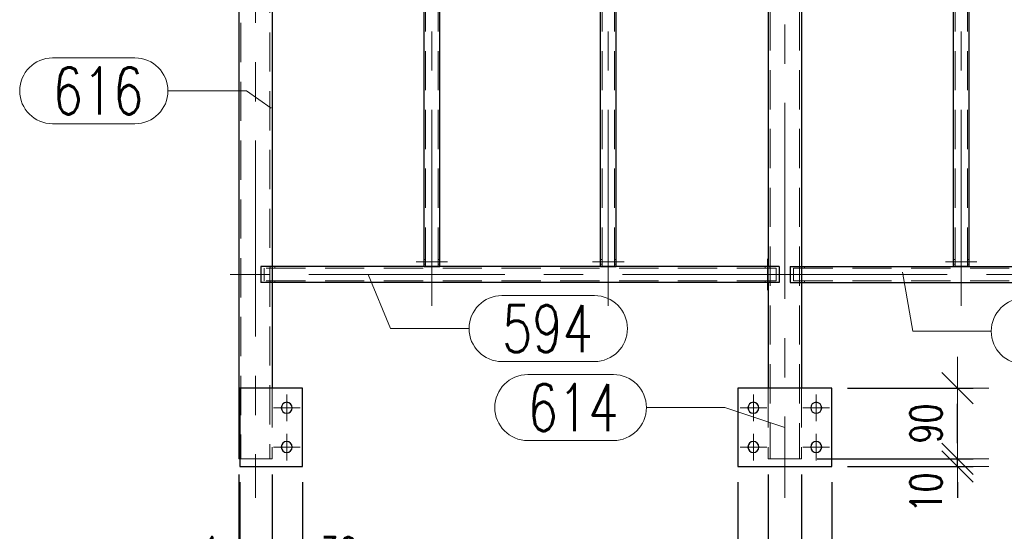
# Model space of a CAD drawing. Header units: millimetres. Extents: x -845 to -83, y 8759 to 9255.
# Tile 161 of 197: x -428 to -365, y 9041 to 9074. Entities that reach past the tile are written whole.
import ezdxf

# ---------------------------------------------------------------- set-up
doc = ezdxf.new("R2010")
doc.units = ezdxf.units.MM
doc.header["$LTSCALE"] = 10
doc.linetypes.add('HIDDEN', pattern=[0.375, 0.25, -0.125])
doc.linetypes.add('MITTE', pattern=[2, 1.25, -0.25, 0.25, -0.25])
doc.layers.get('Defpoints').update_dxf_attribs({"color": 1})
for name, color, linetype, lineweight in [('PS_DIM', 4, 'Continuous', 13), ('PS_Hidden', 2, 'HIDDEN', 9), ('PS_Mid', 5, 'MITTE', 15), ('PS_Pos', 1, 'Continuous', 15), ('PS_Shape', 161, 'Continuous', 30), ('PS_SOLID', 7, 'Continuous', 30)]:
    doc.layers.add(name, color=color, linetype=linetype, lineweight=lineweight)
doc.styles.add('simplex', font='simplex.shx', dxfattribs={"width": 0.75})
doc.dimstyles.new('1_20_PRZ', dxfattribs={"dimtxt": 2, "dimasz": 1, "dimexe": 2, "dimexo": 5, "dimgap": 1, "dimtad": 1, "dimdec": 0, "dimlfac": 20, "dimtxsty": 'simplex', "dimblk": 'dimznak', "dimcen": 2, "dimse1": 1, "dimse2": 1, "dimclrd": 256, "dimclrt": 4, "dimadec": 1, "dimazin": 0, "dimtfac": 1, "dimtdec": 0, "dimtix": 1, "dimtmove": 2, "dimatfit": 3, "dimldrblk": 'dim-grot', "dimfxl": 1, "dimarcsym": 0})
doc.dimstyles.new('1_20_SC', dxfattribs={"dimtxt": 2, "dimasz": 1, "dimexe": 1, "dimexo": 1, "dimgap": 1, "dimtad": 1, "dimdec": 0, "dimlfac": 20, "dimtxsty": 'simplex', "dimblk": 'dimznak', "dimcen": 2, "dimclrd": 256, "dimclre": 256, "dimclrt": 4, "dimadec": 1, "dimazin": 0, "dimtfac": 1, "dimtdec": 0, "dimtix": 1, "dimtmove": 2, "dimatfit": 3, "dimldrblk": 'dim-grot', "dimfxl": 1, "dimarcsym": 0})

# ---------------------------------------------------------------- blocks, each defined once
blk = doc.blocks.new('dimznak')
at = {"color": 0}
for points in [[(0, 2), (0, -2)], [(-2, 0), (2, 0)]]:
    blk.add_lwpolyline(points, dxfattribs=at)
at = {"color": 2}
blk.add_lwpolyline([(1, 1), (-1, -1)], dxfattribs=at)
blk = doc.blocks.new('*D34')
at = {"layer": 'Defpoints', "color": 0, "transparency": 16777216}
for p in [(-381.73, 9045.357), (-379.79, 9045.857), (-379.79, 9037.357)]:
    blk.add_point(p, dxfattribs=at)
at = {"layer": 'PS_DIM', "lineweight": -2, "transparency": 16777216}
for p, q in [((-379.79, 9044.857), (-379.79, 9036.357)), ((-381.73, 9044.357), (-381.73, 9036.357)), ((-382.73, 9037.357), (-383.73, 9037.357)), ((-381.73, 9037.357), (-379.79, 9037.357)), ((-378.79, 9037.357), (-377.79, 9037.357))]:
    blk.add_line(p, q, dxfattribs=at)
blk.add_blockref('dimznak', (-381.73, 9037.357), dxfattribs=at)
at = {"layer": 'PS_DIM', "lineweight": -2, "transparency": 16777216, "rotation": 180}
blk.add_blockref('dimznak', (-379.79, 9037.357), dxfattribs=at)
at = {"layer": 'PS_DIM', "color": 4, "transparency": 16777216, "insert": (-383.674, 9039.357), "char_height": 2, "attachment_point": 5, "style": 'simplex'}
blk.add_mtext('39', dxfattribs=at)
blk = doc.blocks.new('dim-grot')
blk.add_hatch(color=256).paths.add_polyline_path([(0, 0), (-2, 0.5), (-2, -0.5)])
blk.add_lwpolyline([(0, 0), (-2, 0.5), (-2, -0.5), (0, 0)])
blk = doc.blocks.new('*D35')
at = {"layer": 'Defpoints', "color": 0, "transparency": 16777216}
for p in [(-379.79, 9045.857), (-377.67, 9045.857), (-377.67, 9037.357)]:
    blk.add_point(p, dxfattribs=at)
at = {"layer": 'PS_DIM', "lineweight": -2, "transparency": 16777216}
for p, q in [((-379.79, 9044.857), (-379.79, 9036.357)), ((-377.67, 9044.857), (-377.67, 9036.357)), ((-380.79, 9037.357), (-381.79, 9037.357)), ((-379.79, 9037.357), (-377.67, 9037.357)), ((-376.67, 9037.357), (-375.67, 9037.357))]:
    blk.add_line(p, q, dxfattribs=at)
blk.add_blockref('dimznak', (-379.79, 9037.357), dxfattribs=at)
at = {"layer": 'PS_DIM', "lineweight": -2, "transparency": 16777216, "rotation": 180}
blk.add_blockref('dimznak', (-377.67, 9037.357), dxfattribs=at)
at = {"layer": 'PS_DIM', "color": 4, "transparency": 16777216, "insert": (-378.73, 9033.98), "char_height": 2, "attachment_point": 5, "style": 'simplex'}
blk.add_mtext('42', dxfattribs=at)
blk = doc.blocks.new('*D36')
at = {"layer": 'Defpoints', "color": 0, "transparency": 16777216}
for p in [(-377.67, 9045.857), (-375.73, 9045.357), (-375.73, 9037.357)]:
    blk.add_point(p, dxfattribs=at)
at = {"layer": 'PS_DIM', "lineweight": -2, "transparency": 16777216}
for p, q in [((-377.67, 9044.857), (-377.67, 9036.357)), ((-375.73, 9044.357), (-375.73, 9036.357)), ((-378.67, 9037.357), (-379.67, 9037.357)), ((-377.67, 9037.357), (-375.73, 9037.357)), ((-374.73, 9037.357), (-373.73, 9037.357))]:
    blk.add_line(p, q, dxfattribs=at)
blk.add_blockref('dimznak', (-377.67, 9037.357), dxfattribs=at)
at = {"layer": 'PS_DIM', "lineweight": -2, "transparency": 16777216, "rotation": 180}
blk.add_blockref('dimznak', (-375.73, 9037.357), dxfattribs=at)
at = {"layer": 'PS_DIM', "color": 4, "transparency": 16777216, "insert": (-373.548, 9039.357), "char_height": 2, "attachment_point": 5, "style": 'simplex'}
blk.add_mtext('39', dxfattribs=at)
blk = doc.blocks.new('*D37')
at = {"layer": 'Defpoints', "color": 0, "transparency": 16777216}
for p in [(-377.67, 9045.857), (-375.73, 9045.357), (-367.73, 9045.857)]:
    blk.add_point(p, dxfattribs=at)
at = {"layer": 'PS_DIM', "lineweight": -2, "transparency": 16777216}
for p, q in [((-367.73, 9046.857), (-367.73, 9047.857)), ((-376.67, 9045.857), (-366.73, 9045.857)), ((-374.73, 9045.357), (-366.73, 9045.357)), ((-367.73, 9045.357), (-367.73, 9045.857)), ((-367.73, 9044.357), (-367.73, 9043.357))]:
    blk.add_line(p, q, dxfattribs=at)
for p, rotation in [((-367.73, 9045.857), 270), ((-367.73, 9045.357), 90)]:
    blk.add_blockref('dimznak', p, dxfattribs=dict(at, rotation=rotation))
at = {"layer": 'PS_DIM', "color": 4, "transparency": 16777216, "insert": (-369.73, 9043.701), "char_height": 2, "attachment_point": 5, "rotation": 90, "style": 'simplex'}
blk.add_mtext('10', dxfattribs=at)
blk = doc.blocks.new('*D38')
at = {"layer": 'Defpoints', "color": 0, "transparency": 16777216}
for p in [(-375.73, 9050.357), (-367.73, 9050.357), (-377.67, 9045.857)]:
    blk.add_point(p, dxfattribs=at)
at = {"layer": 'PS_DIM', "lineweight": -2, "transparency": 16777216}
for p, q in [((-374.73, 9050.357), (-366.73, 9050.357)), ((-367.73, 9046.857), (-367.73, 9049.357)), ((-376.67, 9045.857), (-366.73, 9045.857))]:
    blk.add_line(p, q, dxfattribs=at)
for p, rotation in [((-367.73, 9050.357), 90), ((-367.73, 9045.857), 270)]:
    blk.add_blockref('dimznak', p, dxfattribs=dict(at, rotation=rotation))
at = {"layer": 'PS_DIM', "color": 4, "transparency": 16777216, "insert": (-369.73, 9048.107), "char_height": 2, "attachment_point": 5, "rotation": 90, "style": 'simplex'}
blk.add_mtext('90', dxfattribs=at)
blk = doc.blocks.new('*D83')
at = {"layer": 'Defpoints', "color": 0, "transparency": 16777216}
for p in [(-413.54, 9045.857), (-413.48, 9045.357), (-413.48, 9037.869)]:
    blk.add_point(p, dxfattribs=at)
at = {"layer": 'PS_DIM', "lineweight": -2, "transparency": 16777216}
for p, q in [((-413.54, 9044.857), (-413.54, 9036.869)), ((-413.48, 9044.357), (-413.48, 9036.869)), ((-414.54, 9037.869), (-415.54, 9037.869)), ((-413.54, 9037.869), (-413.48, 9037.869)), ((-412.48, 9037.869), (-411.48, 9037.869))]:
    blk.add_line(p, q, dxfattribs=at)
blk.add_blockref('dimznak', (-413.54, 9037.869), dxfattribs=at)
at = {"layer": 'PS_DIM', "lineweight": -2, "transparency": 16777216, "rotation": 180}
blk.add_blockref('dimznak', (-413.48, 9037.869), dxfattribs=at)
at = {"layer": 'PS_DIM', "color": 4, "transparency": 16777216, "insert": (-415.304, 9039.869), "char_height": 2, "attachment_point": 5, "style": 'simplex'}
blk.add_mtext('1', dxfattribs=at)
blk = doc.blocks.new('*D84')
at = {"layer": 'Defpoints', "color": 0, "transparency": 16777216}
for p in [(-413.48, 9045.357), (-411.42, 9045.857), (-411.42, 9037.869)]:
    blk.add_point(p, dxfattribs=at)
at = {"layer": 'PS_DIM', "lineweight": -2, "transparency": 16777216}
for p, q in [((-411.42, 9044.857), (-411.42, 9036.869)), ((-413.48, 9044.357), (-413.48, 9036.869)), ((-414.48, 9037.869), (-415.48, 9037.869)), ((-413.48, 9037.869), (-411.42, 9037.869)), ((-410.42, 9037.869), (-409.42, 9037.869))]:
    blk.add_line(p, q, dxfattribs=at)
blk.add_blockref('dimznak', (-413.48, 9037.869), dxfattribs=at)
at = {"layer": 'PS_DIM', "lineweight": -2, "transparency": 16777216, "rotation": 180}
blk.add_blockref('dimznak', (-411.42, 9037.869), dxfattribs=at)
at = {"layer": 'PS_DIM', "color": 4, "transparency": 16777216, "insert": (-412.45, 9034.257), "char_height": 2, "attachment_point": 5, "style": 'simplex'}
blk.add_mtext('41', dxfattribs=at)
blk = doc.blocks.new('*D85')
at = {"layer": 'Defpoints', "color": 0, "transparency": 16777216}
for p in [(-411.42, 9045.857), (-409.48, 9045.357), (-409.48, 9037.869)]:
    blk.add_point(p, dxfattribs=at)
at = {"layer": 'PS_DIM', "lineweight": -2, "transparency": 16777216}
for p, q in [((-411.42, 9044.857), (-411.42, 9036.869)), ((-409.48, 9044.357), (-409.48, 9036.869)), ((-412.42, 9037.869), (-413.42, 9037.869)), ((-411.42, 9037.869), (-409.48, 9037.869)), ((-408.48, 9037.869), (-407.48, 9037.869))]:
    blk.add_line(p, q, dxfattribs=at)
blk.add_blockref('dimznak', (-411.42, 9037.869), dxfattribs=at)
at = {"layer": 'PS_DIM', "lineweight": -2, "transparency": 16777216, "rotation": 180}
blk.add_blockref('dimznak', (-409.48, 9037.869), dxfattribs=at)
at = {"layer": 'PS_DIM', "color": 4, "transparency": 16777216, "insert": (-407.155, 9039.869), "char_height": 2, "attachment_point": 5, "style": 'simplex'}
blk.add_mtext('39', dxfattribs=at)
blk = doc.blocks.new('*D139')
at = {"layer": 'Defpoints', "color": 0, "transparency": 16777216}
for p in [(-413.54, 9045.857), (-343.92, 9045.857), (-343.92, 9027.464)]:
    blk.add_point(p, dxfattribs=at)
at = {"layer": 'PS_DIM', "lineweight": -2, "transparency": 16777216}
blk.add_line((-412.54, 9027.464), (-344.92, 9027.464), dxfattribs=at)
at = {"layer": 'PS_DIM', "lineweight": -2, "transparency": 16777216, "rotation": 180}
blk.add_blockref('dimznak', (-413.54, 9027.464), dxfattribs=at)
at = {"layer": 'PS_DIM', "lineweight": -2, "transparency": 16777216}
blk.add_blockref('dimznak', (-343.92, 9027.464), dxfattribs=at)
at = {"layer": 'PS_DIM', "color": 4, "transparency": 16777216, "insert": (-378.73, 9029.464), "char_height": 2, "attachment_point": 5, "style": 'simplex'}
blk.add_mtext('1392', dxfattribs=at)
blk = doc.blocks.new('*X364')
at = {"layer": 'PS_Hidden', "color": 2, "linetype": 'HIDDEN'}
for p, q in [((-401.63, 9058.107), (-401.63, 9105.487)), ((-400.83, 9058.107), (-400.83, 9105.487)), ((-390.38, 9058.107), (-390.38, 9105.487)), ((-389.58, 9058.107), (-389.58, 9105.487)), ((-367.88, 9058.107), (-367.88, 9105.487)), ((-367.08, 9058.107), (-367.08, 9105.487)), ((-379.66, 9104.387), (-379.66, 9045.857)), ((-377.8, 9104.387), (-377.8, 9045.857)), ((-413.41, 9103.647), (-413.41, 9045.857)), ((-411.55, 9103.047), (-411.55, 9045.857)), ((-401.73, 9058.557), (-401.63, 9058.557)), ((-400.83, 9058.557), (-400.73, 9058.557)), ((-390.48, 9058.557), (-390.38, 9058.557)), ((-389.58, 9058.557), (-389.48, 9058.557)), ((-367.88, 9058.557), (-367.98, 9058.557)), ((-366.98, 9058.557), (-367.08, 9058.557)), ((-379.29, 9058.007), (-411.92, 9058.007)), ((-411.92, 9057.207), (-411.92, 9058.007)), ((-411.534, 9058.107), (-411.534, 9058.007)), ((-411.42, 9058.107), (-411.42, 9057.107)), ((-411.42, 9058.007), (-411.42, 9058.107)), ((-411.234, 9058.107), (-411.234, 9058.007)), ((-401.73, 9058.257), (-401.63, 9058.257)), ((-400.83, 9058.257), (-400.73, 9058.257)), ((-390.48, 9058.257), (-390.38, 9058.257)), ((-389.58, 9058.257), (-389.48, 9058.257)), ((-379.976, 9058.107), (-379.976, 9058.007)), ((-379.79, 9058.107), (-379.79, 9057.107)), ((-379.79, 9058.007), (-379.79, 9058.107)), ((-379.676, 9058.107), (-379.676, 9058.007)), ((-379.29, 9058.007), (-379.29, 9057.207)), ((-378.17, 9058.007), (-345.54, 9058.007)), ((-378.17, 9057.207), (-378.17, 9058.007)), ((-377.784, 9058.107), (-377.784, 9058.007)), ((-377.67, 9058.007), (-377.67, 9058.107)), ((-377.67, 9058.107), (-377.67, 9057.107)), ((-377.484, 9058.107), (-377.484, 9058.007)), ((-367.88, 9058.257), (-367.98, 9058.257)), ((-366.98, 9058.257), (-367.08, 9058.257)), ((-379.29, 9057.207), (-411.92, 9057.207)), ((-411.534, 9057.207), (-411.534, 9057.107)), ((-411.42, 9057.107), (-411.42, 9057.207)), ((-411.234, 9057.207), (-411.234, 9057.107)), ((-379.976, 9057.207), (-379.976, 9057.107)), ((-379.79, 9057.107), (-379.79, 9057.207)), ((-379.676, 9057.207), (-379.676, 9057.107)), ((-378.17, 9057.207), (-345.54, 9057.207)), ((-377.784, 9057.207), (-377.784, 9057.107)), ((-377.67, 9057.107), (-377.67, 9057.207)), ((-377.484, 9057.207), (-377.484, 9057.107)), ((-411.42, 9050.357), (-411.42, 9045.857)), ((-379.79, 9050.357), (-379.79, 9045.857)), ((-377.67, 9050.357), (-377.67, 9045.857)), ((-411.42, 9045.857), (-413.48, 9045.857)), ((-377.67, 9045.857), (-379.79, 9045.857))]:
    blk.add_line(p, q, dxfattribs=at)
at = {"layer": 'PS_Mid', "color": 5, "linetype": 'MITTE'}
for p, q in [((-401.23, 9055.607), (-401.23, 9108.196)), ((-389.98, 9055.607), (-389.98, 9108.196)), ((-378.73, 9108.547), (-378.73, 9043.357)), ((-367.48, 9055.607), (-367.48, 9108.196)), ((-412.48, 9106.147), (-412.48, 9043.357)), ((-411.384, 9057.507), (-411.384, 9058.607)), ((-411.384, 9057.507), (-411.384, 9058.607)), ((-379.826, 9057.507), (-379.826, 9058.607)), ((-379.826, 9057.507), (-379.826, 9058.607)), ((-377.634, 9057.507), (-377.634, 9058.607)), ((-377.634, 9057.507), (-377.634, 9058.607)), ((-401.13, 9058.407), (-402.23, 9058.407)), ((-401.13, 9058.407), (-402.23, 9058.407)), ((-400.23, 9058.407), (-401.33, 9058.407)), ((-400.23, 9058.407), (-401.33, 9058.407)), ((-389.88, 9058.407), (-390.98, 9058.407)), ((-389.88, 9058.407), (-390.98, 9058.407)), ((-388.98, 9058.407), (-390.08, 9058.407)), ((-388.98, 9058.407), (-390.08, 9058.407)), ((-368.48, 9058.407), (-367.38, 9058.407)), ((-368.48, 9058.407), (-367.38, 9058.407)), ((-367.58, 9058.407), (-366.48, 9058.407)), ((-367.58, 9058.407), (-366.48, 9058.407)), ((-376.581, 9057.607), (-414.628, 9057.607)), ((-411.384, 9056.607), (-411.384, 9057.707)), ((-411.384, 9056.607), (-411.384, 9057.707)), ((-380.878, 9057.607), (-342.831, 9057.607)), ((-379.826, 9056.607), (-379.826, 9057.707)), ((-379.826, 9056.607), (-379.826, 9057.707)), ((-377.634, 9056.607), (-377.634, 9057.707)), ((-377.634, 9056.607), (-377.634, 9057.707)), ((-410.48, 9049.957), (-410.48, 9048.257)), ((-380.73, 9049.957), (-380.73, 9048.257)), ((-376.73, 9049.957), (-376.73, 9048.257)), ((-409.63, 9049.107), (-411.33, 9049.107)), ((-379.88, 9049.107), (-381.58, 9049.107)), ((-375.88, 9049.107), (-377.58, 9049.107)), ((-410.48, 9047.457), (-410.48, 9045.757)), ((-380.73, 9047.457), (-380.73, 9045.757)), ((-376.73, 9047.457), (-376.73, 9045.757)), ((-409.63, 9046.607), (-411.33, 9046.607)), ((-379.88, 9046.607), (-381.58, 9046.607)), ((-375.88, 9046.607), (-377.58, 9046.607))]:
    blk.add_line(p, q, dxfattribs=at)
at = {"layer": 'PS_SOLID', "color": 7, "linetype": 'Continuous'}
for p, q in [((-401.73, 9058.107), (-401.73, 9105.696)), ((-400.73, 9058.107), (-400.73, 9105.696)), ((-390.48, 9058.107), (-390.48, 9105.696)), ((-389.48, 9058.107), (-389.48, 9105.696)), ((-367.98, 9058.107), (-367.98, 9105.696)), ((-366.98, 9058.107), (-366.98, 9105.696)), ((-379.79, 9104.387), (-379.79, 9058.107)), ((-377.67, 9104.387), (-377.67, 9058.107)), ((-413.54, 9103.647), (-413.54, 9045.857)), ((-411.42, 9103.047), (-411.42, 9058.107)), ((-412.128, 9058.107), (-412.128, 9057.107)), ((-379.081, 9058.107), (-412.128, 9058.107)), ((-401.73, 9058.107), (-400.73, 9058.107)), ((-390.48, 9058.107), (-389.48, 9058.107)), ((-379.081, 9058.107), (-379.081, 9057.107)), ((-378.378, 9058.107), (-345.331, 9058.107)), ((-378.378, 9058.107), (-378.378, 9057.107)), ((-366.98, 9058.107), (-367.98, 9058.107)), ((-379.081, 9057.107), (-412.128, 9057.107)), ((-411.42, 9057.107), (-411.42, 9050.357)), ((-379.79, 9057.107), (-379.79, 9050.357)), ((-378.378, 9057.107), (-345.331, 9057.107)), ((-377.67, 9057.107), (-377.67, 9050.357)), ((-413.48, 9050.357), (-413.48, 9045.357)), ((-409.48, 9050.357), (-413.48, 9050.357)), ((-409.48, 9045.357), (-409.48, 9050.357)), ((-381.73, 9050.357), (-381.73, 9045.357)), ((-375.73, 9050.357), (-381.73, 9050.357)), ((-375.73, 9045.357), (-375.73, 9050.357)), ((-413.48, 9045.857), (-413.54, 9045.857)), ((-413.48, 9045.357), (-409.48, 9045.357)), ((-381.73, 9045.357), (-375.73, 9045.357))]:
    blk.add_line(p, q, dxfattribs=at)
at = {"layer": 'PS_SOLID', "color": 7, "extrusion": (0, 0, -1)}
for centre in [(410.48, 9049.107), (380.73, 9049.107), (376.73, 9049.107), (410.48, 9046.607), (380.73, 9046.607), (376.73, 9046.607)]:
    blk.add_circle(centre, 0.35, dxfattribs=at)
blk = doc.blocks.new('*X377')
at = {"color": 1}
for p, q in [((-371.226, 9057.761), (-370.573, 9053.986)), ((-363.473, 9056.086), (-357.58, 9056.086)), ((-370.573, 9053.986), (-365.573, 9053.986)), ((-363.473, 9051.886), (-357.58, 9051.886))]:
    blk.add_line(p, q, dxfattribs=at)
for centre, start, end in [((-363.473, 9053.986), 90, 270), ((-357.58, 9053.986), 270, 90)]:
    blk.add_arc(centre, 2.1, start, end, dxfattribs=at)
at = {"color": 30, "style": 'simplex', "width": 0.75}
blk.add_text('594', height=3, dxfattribs=at).set_placement((-363.473, 9052.486))
blk = doc.blocks.new('*X384')
at = {"color": 1}
for p, q in [((-405.284, 9057.607), (-403.859, 9054.158)), ((-396.759, 9056.258), (-390.867, 9056.258)), ((-403.859, 9054.158), (-398.859, 9054.158)), ((-396.759, 9052.058), (-390.867, 9052.058))]:
    blk.add_line(p, q, dxfattribs=at)
for centre, start, end in [((-396.759, 9054.158), 90, 270), ((-390.867, 9054.158), 270, 90)]:
    blk.add_arc(centre, 2.1, start, end, dxfattribs=at)
at = {"color": 30, "style": 'simplex', "width": 0.75}
blk.add_text('594', height=3, dxfattribs=at).set_placement((-396.759, 9052.658))
blk = doc.blocks.new('*X385')
at = {"color": 1}
for p, q in [((-425.404, 9071.416), (-420.154, 9071.416)), ((-418.054, 9069.316), (-413.054, 9069.316)), ((-411.48, 9068.218), (-413.054, 9069.316)), ((-425.404, 9067.216), (-420.154, 9067.216))]:
    blk.add_line(p, q, dxfattribs=at)
for centre, start, end in [((-425.404, 9069.316), 90, 270), ((-420.154, 9069.316), 270, 90)]:
    blk.add_arc(centre, 2.1, start, end, dxfattribs=at)
at = {"color": 30, "style": 'simplex', "width": 0.75}
blk.add_text('616', height=3, dxfattribs=at).set_placement((-425.404, 9067.816))
blk = doc.blocks.new('*X386')
at = {"color": 1}
for p, q in [((-395.119, 9051.221), (-389.654, 9051.221)), ((-387.554, 9049.121), (-382.554, 9049.121)), ((-378.73, 9047.857), (-382.554, 9049.121)), ((-395.119, 9047.021), (-389.654, 9047.021))]:
    blk.add_line(p, q, dxfattribs=at)
for centre, start, end in [((-395.119, 9049.121), 90, 270), ((-389.654, 9049.121), 270, 90)]:
    blk.add_arc(centre, 2.1, start, end, dxfattribs=at)
at = {"color": 30, "style": 'simplex', "width": 0.75}
blk.add_text('614', height=3, dxfattribs=at).set_placement((-395.119, 9047.621))

msp = doc.modelspace()

# ---------------------------------------------------------------- block references
at = {"layer": 'PS_Pos'}
for name in ['*X385', '*X384', '*X377', '*X386']:
    msp.add_blockref(name, (0, 0), dxfattribs=at)
at = {"layer": 'PS_Shape', "color": 31}
msp.add_blockref('*X364', (0, 0), dxfattribs=at)

# ---------------------------------------------------------------- dimensions: what is measured, and where the dimension line sits
at = {"layer": 'PS_DIM'}
dim = msp.add_linear_dim(base=(-367.73, 9050.357), p1=(-377.67, 9045.857), p2=(-375.73, 9050.357), angle=90, dimstyle='1_20_SC', dxfattribs=at)
dim.commit()
dim.dimension.update_dxf_attribs({"geometry": '*D38', "text_midpoint": (-369.73, 9048.107)})
dim = msp.add_linear_dim(base=(-367.73, 9045.857), p1=(-375.73, 9045.357), p2=(-377.67, 9045.857), angle=90, dimstyle='1_20_SC', dxfattribs=at)
dim.commit()
dim.dimension.update_dxf_attribs({"geometry": '*D37', "text_midpoint": (-369.73, 9043.701), "dimtype": 128})
for base, p1, p2, picture, middle in [((-413.48, 9037.869), (-413.54, 9045.857), (-413.48, 9045.357), '*D83', (-415.304, 9039.869)), ((-411.42, 9037.869), (-413.48, 9045.357), (-411.42, 9045.857), '*D84', (-412.45, 9034.257)), ((-409.48, 9037.869), (-411.42, 9045.857), (-409.48, 9045.357), '*D85', (-407.155, 9039.869)), ((-379.79, 9037.357), (-381.73, 9045.357), (-379.79, 9045.857), '*D34', (-383.674, 9039.357)), ((-377.67, 9037.357), (-379.79, 9045.857), (-377.67, 9045.857), '*D35', (-378.73, 9033.98)), ((-375.73, 9037.357), (-377.67, 9045.857), (-375.73, 9045.357), '*D36', (-373.548, 9039.357))]:
    dim = msp.add_linear_dim(base=base, p1=p1, p2=p2, dimstyle='1_20_SC', dxfattribs=at)
    dim.commit()
    dim.dimension.update_dxf_attribs({"geometry": picture, "text_midpoint": middle, "dimtype": 128})
dim = msp.add_linear_dim(base=(-343.92, 9027.464), p1=(-413.54, 9045.857), p2=(-343.92, 9045.857), dimstyle='1_20_PRZ', dxfattribs=at)
dim.commit()
dim.dimension.update_dxf_attribs({"geometry": '*D139', "text_midpoint": (-378.73, 9029.464)})

doc.saveas('drawing.dxf')
